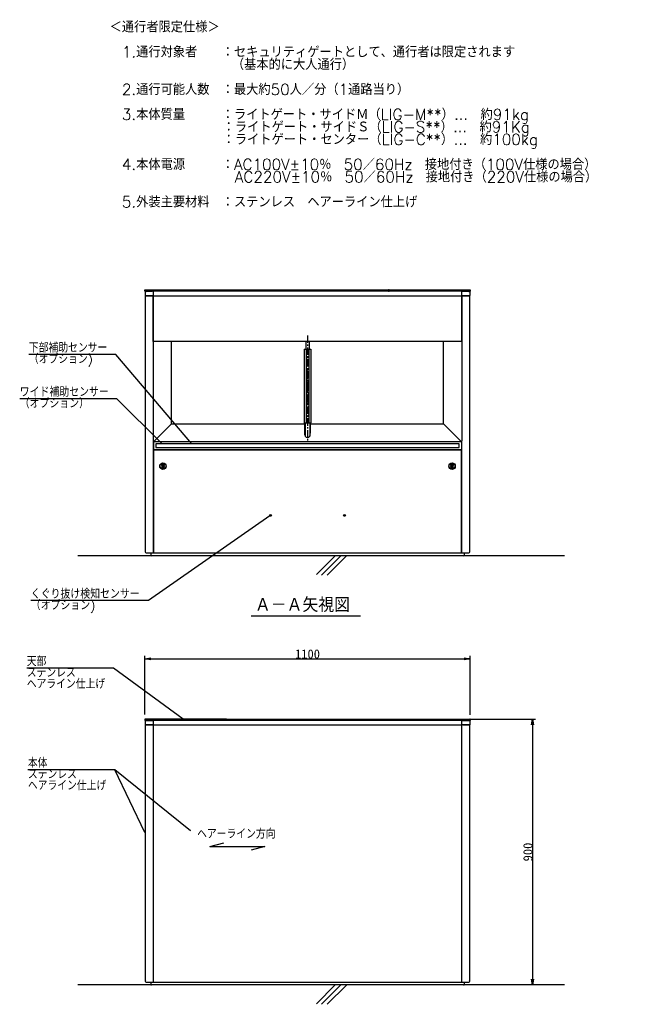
# Model space of a CAD drawing. Extents: x 10 to 5596, y 5 to 3911.
# Tile 7 of 7: x 3476 to 5596, y 563 to 3896. Entities that reach past the tile are written whole.
import ezdxf
from ezdxf import colors
from ezdxf.entities.mleader import LeaderData, LeaderLine
from ezdxf.math import Vec2, Vec3

# ---------------------------------------------------------------- set-up
doc = ezdxf.new("R2010")
doc.units = 0
doc.header["$LTSCALE"] = 20
doc.linetypes.add('CENTER', pattern=[2, 1.25, -0.25, 0.25, -0.25])
doc.layers.get('0').update_dxf_attribs({"linetype": 'CONTINUOUS'})
doc.layers.add('MAIN10', color=6, linetype='CONTINUOUS')
doc.layers.add('MAIN11', color=1, linetype='CONTINUOUS')
doc.styles.add('KNJYOKO', font='TXT', dxfattribs={"bigfont": 'BIGFONT'})
doc.dimstyles.new('MAIN1004', dxfattribs={"dimtxt": 30.999999, "dimasz": 20, "dimexe": 10, "dimexo": 15, "dimgap": 0.09, "dimtad": 1, "dimdsep": 46, "dimtxsty": 'STANDARD', "dimcen": 0.09, "dimazin": 2, "dimtfac": 0.645161, "dimtdec": 4, "dimtmove": 0, "dimatfit": 3, "dimfxl": 1, "dimtvp": 0.516129, "dimtolj": 1, "dimtzin": 0, "dimarcsym": 0})

# ---------------------------------------------------------------- blocks, each defined once
blk = doc.blocks.new('_OPEN')
at = {"color": 0, "linetype": 'BYBLOCK', "lineweight": -2}
for p, q in [((-1, 0.166667), (0, 0)), ((0, 0), (-1, -0.166667)), ((0, 0), (-1, 0))]:
    blk.add_line(p, q, dxfattribs=at)
blk = doc.blocks.new('*D8')
at = {"layer": 'MAIN10', "color": 0, "linetype": 'BYBLOCK', "lineweight": -2}
for p, q in [((3899.3, 1543.4), (3899.3, 1742.4)), ((4999.3, 1543.1), (4999.3, 1742.4)), ((3901.3, 1732.4), (4997.3, 1732.4))]:
    blk.add_line(p, q, dxfattribs=at)
at = {"layer": 'MAIN10', "color": 0, "linetype": 'BYBLOCK', "xscale": 20, "yscale": 20, "zscale": 20, "rotation": 180}
blk.add_blockref('_OPEN', (3899.3, 1732.4), dxfattribs=at)
at = {"layer": 'MAIN10', "color": 0, "linetype": 'BYBLOCK', "xscale": 20, "yscale": 20, "zscale": 20}
blk.add_blockref('_OPEN', (4999.3, 1732.4), dxfattribs=at)
at = {"layer": 'MAIN10', "color": 0, "linetype": 'BYBLOCK', "insert": (4449.3, 1748.4), "char_height": 31, "attachment_point": 5, "line_spacing_factor": 0.667742}
blk.add_mtext('\\A1;1100', dxfattribs=at)
blk = doc.blocks.new('*D19')
at = {"layer": 'MAIN10', "color": 0, "linetype": 'BYBLOCK', "lineweight": -2}
for p, q in [((4988.8, 1528.4), (5221, 1528.4)), ((5211, 1526.4), (5211, 630.4))]:
    blk.add_line(p, q, dxfattribs=at)
at = {"layer": 'MAIN10', "color": 0, "linetype": 'BYBLOCK', "xscale": 20, "yscale": 20, "zscale": 20}
for p, rotation in [((5211, 1528.4), 90), ((5211, 628.4), 270)]:
    blk.add_blockref('_OPEN', p, dxfattribs=dict(at, rotation=rotation))
at = {"layer": 'MAIN10', "color": 0, "linetype": 'BYBLOCK', "insert": (5195, 1078.4), "char_height": 31, "attachment_point": 5, "rotation": 90, "line_spacing_factor": 0.667742}
blk.add_mtext('\\A1;900', dxfattribs=at)

msp = doc.modelspace()

# ---------------------------------------------------------------- hatches: boundary and pattern name
at = {"layer": 'MAIN10', "linetype": 'CONTINUOUS'}
h = msp.add_hatch(dxfattribs=at)
h.set_pattern_fill('CAE_H1', style=0)
h.set_pattern_definition([(45, (0, 0), (-7.071068, 7.071068), [])])
h.paths.add_polyline_path([(4444.311, 2530.655), (4449.311, 2530.655), (4454.311, 2530.655), (4454.311, 2780.655), (4449.311, 2780.655), (4444.311, 2780.655)])

# ---------------------------------------------------------------- linework, layer by layer
at = {"layer": 'MAIN10', "color": 3, "linetype": 'CENTER'}
msp.add_line((4449.311, 2826.374), (4449.311, 2468.942), dxfattribs=at)
at = {"layer": 'MAIN10', "color": 3, "linetype": 'CONTINUOUS'}
for p, q in [((4444.311, 2780.655), (4444.311, 2530.655)), ((4454.311, 2780.655), (4454.311, 2530.655)), ((4970.811, 2466.555), (3927.811, 2466.555)), ((5319, 2081.155), (3671.734, 2081.155)), ((4542.982, 2081.155), (4479.395, 2017.569)), ((4562.219, 2081.067), (4496.923, 2015.771)), ((4581.456, 2080.978), (4516.16, 2015.682)), ((4258.279, 1877.543), (4628.266, 1877.543)), ((4119.104, 1097.35), (4165.712, 1109.838)), ((4119.104, 1097.35), (4304.532, 1097.35)), ((4304.532, 1097.35), (4258.648, 1085.055)), ((5319, 628.447), (3671.734, 628.447)), ((4542.982, 628.447), (4479.395, 564.861)), ((4562.219, 628.358), (4496.923, 563.062)), ((4581.456, 628.27), (4516.16, 562.974))]:
    msp.add_line(p, q, dxfattribs=at)
at = {"layer": 'MAIN11', "color": 7, "linetype": 'CONTINUOUS'}
for p, q in [((3899.311, 2980.855), (3899.611, 2981.155)), ((3899.311, 2976.455), (3899.311, 2980.855)), ((3899.611, 2976.155), (3899.311, 2976.455)), ((3899.611, 2981.155), (3903.311, 2981.155)), ((3903.311, 2976.155), (3899.611, 2976.155)), ((3899.811, 2975.75), (3899.811, 2961.561)), ((3900.01, 2975.95), (3903.252, 2975.978)), ((3903.252, 2975.978), (3923.561, 2976.155)), ((3903.311, 2981.155), (4723.187, 2981.155)), ((4723.187, 2976.155), (3903.311, 2976.155)), ((3927.411, 2976.021), (3927.118, 2976.031)), ((3927.311, 2975.831), (3927.311, 2961.48)), ((3927.411, 2976.155), (3927.411, 2961.155)), ((4723.187, 2981.155), (4723.311, 2980.855)), ((4723.187, 2981.155), (4724.011, 2981.155)), ((4723.311, 2976.455), (4723.187, 2976.155)), ((4723.387, 2976.155), (4723.187, 2976.155)), ((4724.311, 2980.855), (4723.311, 2980.855)), ((4723.311, 2976.455), (4724.311, 2976.455)), ((4725.236, 2976.155), (4723.387, 2976.155)), ((4724.011, 2981.155), (4724.311, 2980.855)), ((4724.311, 2976.455), (4724.011, 2976.155)), ((4724.311, 2980.855), (4724.611, 2981.155)), ((4725.311, 2980.855), (4724.311, 2980.855)), ((4724.311, 2976.455), (4724.311, 2980.855)), ((4724.311, 2980.855), (4724.311, 2976.455)), ((4724.611, 2976.155), (4724.311, 2976.455)), ((4724.311, 2976.455), (4725.311, 2976.455)), ((4724.611, 2981.155), (4725.436, 2981.155)), ((4725.436, 2976.155), (4725.236, 2976.155)), ((4725.311, 2980.855), (4725.436, 2981.155)), ((4725.436, 2976.155), (4725.311, 2976.455)), ((4725.436, 2981.155), (4995.311, 2981.155)), ((4995.311, 2976.155), (4725.436, 2976.155)), ((4971.211, 2961.155), (4971.211, 2976.155)), ((4971.211, 2976.021), (4971.504, 2976.031)), ((4971.311, 2961.48), (4971.311, 2975.831)), ((4971.504, 2976.031), (4975.061, 2976.155)), ((4975.061, 2976.155), (4995.371, 2975.978)), ((4995.311, 2981.155), (4999.011, 2981.155)), ((4999.011, 2976.155), (4995.311, 2976.155)), ((4995.371, 2975.978), (4998.613, 2975.95)), ((4998.811, 2975.75), (4998.811, 2961.561)), ((4999.011, 2981.155), (4999.311, 2980.855)), ((4999.311, 2976.455), (4999.011, 2976.155)), ((4999.311, 2980.855), (4999.311, 2976.455)), ((3903.252, 2961.333), (3900.01, 2961.361)), ((3900.311, 2961.155), (3900.311, 2094.156)), ((3903.311, 2961.155), (3900.311, 2961.155)), ((3902.061, 2961.155), (3902.061, 2961.343)), ((3923.561, 2961.155), (3903.252, 2961.333)), ((3903.311, 2961.155), (3924.311, 2961.155)), ((3927.311, 2961.155), (3924.311, 2961.155)), ((3927.411, 2961.29), (3927.118, 2961.28)), ((3927.311, 2961.155), (3927.311, 2806.155)), ((3927.411, 2960.755), (3927.311, 2960.755)), ((3927.311, 2959.155), (3927.411, 2959.155)), ((3927.311, 2958.655), (3927.411, 2958.655)), ((3927.411, 2942.155), (3927.311, 2942.155)), ((3927.411, 2961.155), (4971.211, 2961.155)), ((3927.411, 2806.655), (3927.411, 2961.155)), ((4971.211, 2961.29), (4971.504, 2961.28)), ((4971.211, 2961.155), (4971.211, 2806.655)), ((4971.311, 2960.755), (4971.211, 2960.755)), ((4971.211, 2959.155), (4971.311, 2959.155)), ((4971.211, 2958.655), (4971.311, 2958.655)), ((4971.311, 2942.155), (4971.211, 2942.155)), ((4971.311, 2806.155), (4971.311, 2961.155)), ((4974.311, 2961.155), (4971.311, 2961.155)), ((4975.061, 2961.155), (4971.504, 2961.28)), ((4974.311, 2961.155), (4995.311, 2961.155)), ((4995.371, 2961.333), (4975.061, 2961.155)), ((4998.311, 2961.155), (4995.311, 2961.155)), ((4998.613, 2961.361), (4995.371, 2961.333)), ((4996.561, 2961.155), (4996.561, 2961.343)), ((4998.311, 2094.156), (4998.311, 2961.155)), ((3927.311, 2806.155), (3927.311, 2469.332)), ((4971.311, 2806.155), (3927.311, 2806.155)), ((3989.111, 2528.006), (3989.111, 2806.155)), ((4285.061, 2805.655), (4285.061, 2806.155)), ((4287.361, 2805.655), (4287.361, 2806.155)), ((4443.311, 2806.155), (4443.311, 2780.655)), ((4455.311, 2806.155), (4455.311, 2780.655)), ((4909.511, 2528.006), (4909.511, 2806.155)), ((4971.311, 2806.155), (4971.311, 2469.812)), ((4438.311, 2780.655), (4449.311, 2780.655)), ((4438.311, 2780.655), (4438.311, 2530.655)), ((4449.311, 2780.655), (4460.311, 2780.655)), ((4460.311, 2780.655), (4460.311, 2530.655)), ((4909.011, 2536.155), (4909.511, 2536.155)), ((4909.011, 2535.155), (4909.511, 2535.155)), ((3988.233, 2526.977), (3928.211, 2466.955)), ((3988.427, 2527.155), (4440.311, 2527.155)), ((4438.311, 2530.655), (4449.311, 2530.655)), ((4439.03, 2530.655), (4439.049, 2530.655)), ((4439.049, 2530.655), (4439.57, 2530.655)), ((4439.465, 2527.655), (4441.811, 2527.655)), ((4439.59, 2530.655), (4439.57, 2530.655)), ((4440.311, 2526.277), (4440.311, 2527.155)), ((4440.311, 2490.434), (4440.311, 2526.277)), ((4440.411, 2517.098), (4440.311, 2517.098)), ((4440.411, 2504.96), (4440.311, 2504.96)), ((4440.311, 2504.253), (4440.411, 2504.253)), ((4440.311, 2503.192), (4440.411, 2503.192)), ((4440.311, 2499.657), (4440.411, 2499.657)), ((4440.411, 2527.155), (4441.811, 2527.155)), ((4440.411, 2527.155), (4440.411, 2526.277)), ((4440.411, 2526.277), (4440.411, 2496.6)), ((4456.811, 2530.155), (4441.811, 2530.155)), ((4441.811, 2530.155), (4441.811, 2485.47)), ((4442.311, 2530.655), (4456.311, 2530.655)), ((4449.311, 2530.655), (4460.311, 2530.655)), ((4456.811, 2530.155), (4456.811, 2485.47)), ((4456.811, 2527.655), (4459.157, 2527.655)), ((4456.811, 2527.155), (4458.211, 2527.155)), ((4458.211, 2526.277), (4458.211, 2527.155)), ((4458.211, 2526.277), (4458.211, 2496.6)), ((4458.311, 2517.098), (4458.211, 2517.098)), ((4458.311, 2504.96), (4458.211, 2504.96)), ((4458.211, 2504.253), (4458.311, 2504.253)), ((4458.211, 2503.192), (4458.311, 2503.192)), ((4458.211, 2499.657), (4458.311, 2499.657)), ((4458.311, 2527.155), (4910.196, 2527.155)), ((4458.311, 2527.155), (4458.311, 2526.277)), ((4458.311, 2490.434), (4458.311, 2526.277)), ((4459.053, 2530.655), (4459.032, 2530.655)), ((4459.053, 2530.655), (4459.574, 2530.655)), ((4459.592, 2530.655), (4459.574, 2530.655)), ((4883.011, 2527.155), (4883.011, 2527.655)), ((4910.39, 2526.977), (4970.811, 2466.555)), ((3927.311, 2469.319), (3927.311, 2091.155)), ((3927.811, 2467.355), (3927.811, 2439.155)), ((4440.311, 2498.95), (4440.411, 2498.95)), ((4440.411, 2496.6), (4441.75, 2496.6)), ((4440.411, 2495.539), (4440.411, 2496.6)), ((4441.75, 2495.539), (4440.411, 2495.539)), ((4441.311, 2488.805), (4440.461, 2488.805)), ((4441.311, 2487.805), (4440.706, 2487.805)), ((4441.311, 2487.805), (4441.311, 2488.805)), ((4441.311, 2488.805), (4441.811, 2488.805)), ((4441.811, 2487.805), (4441.311, 2487.805)), ((4441.75, 2496.6), (4441.75, 2495.539)), ((4456.811, 2488.805), (4457.311, 2488.805)), ((4457.311, 2487.805), (4456.811, 2487.805)), ((4458.211, 2496.6), (4456.873, 2496.6)), ((4456.873, 2495.539), (4456.873, 2496.6)), ((4458.211, 2495.539), (4456.873, 2495.539)), ((4457.311, 2488.805), (4457.311, 2487.805)), ((4458.162, 2488.805), (4457.311, 2488.805)), ((4457.917, 2487.805), (4457.311, 2487.805)), ((4458.211, 2498.95), (4458.311, 2498.95)), ((4458.211, 2495.539), (4458.211, 2496.6)), ((4970.811, 2466.555), (4970.811, 2439.155)), ((4971.311, 2091.155), (4971.311, 2469.798)), ((4970.811, 2439.155), (3927.811, 2439.155)), ((3928.311, 2438.155), (3928.311, 2091.155)), ((4970.311, 2438.155), (3928.311, 2438.155)), ((4962.311, 2460.155), (3936.311, 2460.155)), ((3936.311, 2460.155), (3936.311, 2460.055)), ((3936.311, 2460.055), (3936.311, 2447.755)), ((3936.311, 2447.755), (3936.311, 2447.655)), ((3936.311, 2447.655), (4962.311, 2447.655)), ((3979.318, 2438.155), (3979.318, 2439.155)), ((4962.311, 2460.055), (4962.311, 2460.155)), ((4962.311, 2447.755), (4962.311, 2460.055)), ((4962.311, 2447.655), (4962.311, 2447.755)), ((4970.311, 2091.155), (4970.311, 2438.155)), ((3959.311, 2389.043), (3959.311, 2380.268)), ((3961.311, 2380.268), (3961.311, 2389.043)), ((4937.311, 2389.043), (4937.311, 2380.268)), ((4939.311, 2380.268), (4939.311, 2389.043)), ((3903.318, 2091.155), (3903.311, 2091.155)), ((3903.318, 2091.155), (3927.311, 2091.155)), ((3918.711, 2091.155), (3918.711, 2084.156)), ((4976.911, 2081.155), (3921.712, 2081.155)), ((3928.311, 2091.155), (4970.311, 2091.155)), ((4971.311, 2091.155), (4995.311, 2091.155)), ((4979.911, 2084.156), (4979.911, 2091.155)), ((4175.236, 1528.447), (3899.311, 1528.447)), ((3899.311, 1528.447), (3899.311, 1523.447)), ((4175.236, 1523.447), (3899.311, 1523.447)), ((3899.811, 1523.041), (3899.811, 1508.852)), ((3900.01, 1523.241), (3903.252, 1523.27)), ((3903.252, 1508.624), (3900.01, 1508.652)), ((3900.311, 1508.447), (3900.311, 641.447)), ((3903.311, 1508.447), (3900.311, 1508.447)), ((3902.061, 1508.447), (3902.061, 1508.635)), ((3903.252, 1523.27), (3923.561, 1523.447)), ((3923.561, 1508.447), (3903.252, 1508.624)), ((3903.311, 1508.447), (3924.311, 1508.447)), ((3923.561, 1523.447), (3927.118, 1523.323)), ((3927.118, 1508.571), (3923.561, 1508.447)), ((3927.311, 1508.447), (3924.311, 1508.447)), ((3927.411, 1523.313), (3927.118, 1523.323)), ((3927.411, 1508.581), (3927.118, 1508.571)), ((3927.311, 1523.123), (3927.311, 1508.771)), ((3927.311, 1508.447), (3927.311, 638.447)), ((3927.411, 1508.047), (3927.311, 1508.047)), ((3927.311, 1506.447), (3927.411, 1506.447)), ((3927.311, 1505.947), (3927.411, 1505.947)), ((3927.411, 1523.447), (3927.411, 1508.447)), ((3927.411, 1508.447), (4971.211, 1508.447)), ((4174.611, 1528.447), (4174.311, 1528.147)), ((4174.311, 1523.747), (4174.311, 1528.147)), ((4174.311, 1523.747), (4174.611, 1523.447)), ((4174.611, 1528.447), (4175.436, 1528.447)), ((4175.436, 1523.447), (4175.236, 1523.447)), ((4175.436, 1528.447), (4986.811, 1528.447)), ((4986.811, 1523.447), (4175.436, 1523.447)), ((4971.211, 1508.447), (4971.211, 1523.447)), ((4971.211, 1523.313), (4971.504, 1523.323)), ((4971.211, 1508.581), (4971.504, 1508.571)), ((4971.311, 1508.047), (4971.211, 1508.047)), ((4971.211, 1506.447), (4971.311, 1506.447)), ((4971.211, 1505.947), (4971.311, 1505.947)), ((4971.311, 1508.771), (4971.311, 1523.123)), ((4971.311, 638.447), (4971.311, 1508.447)), ((4974.311, 1508.447), (4971.311, 1508.447)), ((4971.504, 1523.323), (4975.061, 1523.447)), ((4975.061, 1508.447), (4971.504, 1508.571)), ((4974.311, 1508.447), (4995.311, 1508.447)), ((4975.061, 1523.447), (4995.371, 1523.27)), ((4995.371, 1508.624), (4975.061, 1508.447)), ((4986.811, 1528.447), (4999.011, 1528.447)), ((4999.011, 1523.447), (4986.811, 1523.447)), ((4998.311, 1508.447), (4995.311, 1508.447)), ((4995.371, 1523.27), (4998.613, 1523.241)), ((4998.613, 1508.652), (4995.371, 1508.624)), ((4996.561, 1508.447), (4996.561, 1508.635)), ((4998.311, 641.447), (4998.311, 1508.447)), ((4998.811, 1523.041), (4998.811, 1508.852)), ((4999.311, 1528.147), (4999.011, 1528.447)), ((4999.011, 1523.447), (4999.311, 1523.747)), ((4999.311, 1528.147), (4999.311, 1523.747)), ((3903.311, 643.447), (3903.299, 643.447)), ((3903.318, 643.447), (3903.311, 643.447)), ((3903.312, 643.447), (3903.318, 643.447)), ((3903.318, 638.447), (3918.711, 638.447)), ((3918.711, 638.447), (4979.911, 638.447)), ((3918.711, 638.447), (3918.711, 631.447)), ((4979.911, 638.447), (4995.311, 638.447)), ((4979.911, 631.447), (4979.911, 638.447)), ((4995.336, 643.447), (4995.311, 643.447)), ((4976.911, 628.447), (3921.712, 628.447))]:
    msp.add_line(p, q, dxfattribs=at)
for centre, radius in [((3960.311, 2384.655), 11), ((3960.311, 2384.655), 10), ((4938.311, 2384.655), 11), ((4938.311, 2384.655), 10), ((4324.311, 2217.755), 3), ((4574.311, 2217.755), 3)]:
    msp.add_circle(centre, radius, dxfattribs=at)
for centre, radius, start, end in [((3900.011, 2975.75), 0.2, 90.5, 180), ((3927.111, 2975.831), 0.2, 0, 88), ((4971.511, 2975.831), 0.2, 92, 180), ((4998.611, 2975.75), 0.2, 0, 89.5), ((3900.011, 2961.561), 0.2, 180, 269.5), ((3927.111, 2961.48), 0.2, 272, 360), ((4971.511, 2961.48), 0.2, 180, 268), ((4998.611, 2961.561), 0.2, 270.5, 360), ((3960.311, 2384.655), 5.5, 100.475682, 259.524318), ((3960.311, 2384.655), 4.5, 102.839588, 257.160412), ((3960.311, 2384.655), 5.5, 79.524318, 100.475682), ((3960.311, 2384.655), 5.5, 259.524318, 280.475682), ((3960.311, 2384.655), 5.5, 280.475682, 439.524318), ((3960.311, 2384.655), 4.5, 282.839588, 437.160412), ((4938.311, 2384.655), 5.5, 100.475682, 259.524318), ((4938.311, 2384.655), 4.5, 102.839588, 257.160412), ((4938.311, 2384.655), 5.5, 79.524318, 100.475682), ((4938.311, 2384.655), 5.5, 259.524318, 280.475682), ((4938.311, 2384.655), 5.5, 280.475682, 439.524318), ((4938.311, 2384.655), 4.5, 282.839588, 437.160412), ((3903.311, 2094.155), 3, 180, 269.771822), ((3921.711, 2084.155), 3, 180, 270), ((4976.911, 2084.155), 3, 270, 360), ((4995.311, 2094.155), 3, 270.473719, 360), ((3900.011, 1523.041), 0.2, 90.5, 180), ((3900.011, 1508.852), 0.2, 180, 269.5), ((3927.111, 1523.123), 0.2, 0, 88), ((3927.111, 1508.771), 0.2, 272, 360), ((4971.511, 1523.123), 0.2, 92, 180), ((4971.511, 1508.771), 0.2, 180, 268), ((4998.611, 1523.041), 0.2, 0, 89.5), ((4998.611, 1508.852), 0.2, 270.5, 360), ((3903.311, 641.447), 3, 180, 269.771822), ((4995.311, 641.447), 3, 270.473719, 360), ((3921.711, 631.447), 3, 180, 270), ((4976.911, 631.447), 3, 270, 360)]:
    msp.add_arc(centre, radius, start, end, dxfattribs=at)
msp.add_ellipse((4449.311, 2490.434), major_axis=(9, 0), ratio=0.99780624, start_param=3.14159265, end_param=0, dxfattribs=at)
for points in [[(4438.899, 2527.655), (4438.91, 2527.701), (4438.932, 2527.791), (4438.964, 2528.484), (4438.997, 2529.476), (4439.019, 2530.262), (4439.03, 2530.655)], [(4439.33, 2530.655), (4439.359, 2530.459), (4439.417, 2530.066), (4439.456, 2529.57), (4439.469, 2529.223), (4439.467, 2529.178), (4439.465, 2529.155)], [(4439.59, 2530.655), (4439.616, 2530.262), (4439.666, 2529.476), (4439.644, 2528.484), (4439.571, 2527.791), (4439.501, 2527.701), (4439.465, 2527.655)], [(4459.157, 2527.655), (4459.122, 2527.701), (4459.051, 2527.791), (4458.978, 2528.484), (4458.957, 2529.476), (4459.007, 2530.262), (4459.032, 2530.655)], [(4459.157, 2529.155), (4459.156, 2529.178), (4459.154, 2529.223), (4459.167, 2529.57), (4459.205, 2530.066), (4459.263, 2530.459), (4459.292, 2530.655)], [(4459.592, 2530.655), (4459.603, 2530.262), (4459.625, 2529.476), (4459.658, 2528.484), (4459.691, 2527.791), (4459.713, 2527.701), (4459.724, 2527.655)]]:
    msp.add_open_spline(points, degree=3, dxfattribs=at)
msp.add_open_spline([(4909.808, 2527.513), (4909.725, 2527.616), (4909.556, 2527.825), (4909.526, 2527.945), (4909.511, 2528.006)], degree=3, knots=[0, 0, 0, 0, 0.400515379, 0.586992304, 0.586992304, 0.586992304, 0.586992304], dxfattribs=at)

# ---------------------------------------------------------------- texts
at = {"layer": 'MAIN10', "color": 1, "linetype": 'CONTINUOUS', "attachment_point": 1, "style": 'KNJYOKO'}
for s, insert, char_height, line_spacing_factor in [('{\\H0.94x;{＜通行者限定仕様＞\\P\\P\u30001.通行対象者\u3000\u3000：セキュリティゲートとして、通行者は限定されます\\P\u3000\u3000\u3000\u3000\u3000\u3000\u3000\u3000\u3000\u3000（基本的に大人通行）\\P\u3000\u3000\u3000\u3000\u3000\u3000\u3000\u3000\u3000\u3000\\P\u30002.通行可能人数\u3000：最大約50人／分（1通路当り）\\P\\P\u30003.本体質量\u3000\u3000\u3000：ライトゲート・サイドＭ（LIG-M**）…\u3000約91kg\\P\u3000\u3000\u3000\u3000\u3000\u3000    ：ライトゲート・サイドＳ（LIG-S**）…\u3000約91Kg\\P\u3000\u3000\u3000\u3000\u3000\u3000    ：ライトゲート・センター（LIG-C**）…\u3000約100kg\\P\\P\u30004.本体電源\u3000\u3000\u3000：AC100V±10％\u300050／60Hz\u3000接地付き（100V仕様の場合）\\P\u3000\u3000\u3000\u3000\u3000\u3000\u3000    AC220V±10％\u300050／60Hz\u3000接地付き（220V仕様の場合）\\P\\P\u30005.外装主要材料\u3000：ステンレス\u3000ヘアーライン仕上げ}}', (3779.847, 3890.015), 40, 0.675), ('{\\H0.92x;{Ａ－Ａ矢視図}}', (4271.28, 1939.211), 53, 0.667925), ('{\\H0.93x;{ヘアーライン方向}}', (4075.731, 1152.977), 31, 0.667742)]:
    msp.add_mtext(s, dxfattribs=dict(at, insert=insert, char_height=char_height, line_spacing_factor=line_spacing_factor))
at = {"layer": 'MAIN10', "color": 7, "linetype": 'CONTINUOUS', "char_height": 31, "attachment_point": 1, "line_spacing_factor": 0.793548, "style": 'KNJYOKO'}
for s, insert in [('{\\H0.93x;{下部補助センサー\\P（オプション)}}', (3506.642, 2798.281)), ('{\\H0.94x;{ワイド補助センサー\\P（オプション）}}', (3475.532, 2648.816)), ('{\\H0.94x;{くぐり抜け検知センサー\\P（オプション)}}', (3512.907, 1965.387)), ('{\\H0.93x;{天部\\Pステンレス\\Pヘアライン仕上げ}}', (3499.417, 1736.828)), ('{\\H0.93x;{本体\\Pステンレス\\Pヘアライン仕上げ}}', (3503.156, 1392.898))]:
    msp.add_mtext(s, dxfattribs=dict(at, insert=insert))

# ---------------------------------------------------------------- dimensions: what is measured, and where the dimension line sits
at = {"layer": 'MAIN10', "color": 7, "linetype": 'CONTINUOUS'}
dim = msp.add_linear_dim(base=(3899.311, 1732.436), p1=(4999.311, 1528.147), p2=(3899.311, 1528.447), dimstyle='MAIN1004', override={"dimasz": 20, "dimblk1": 'OPEN', "dimblk2": 'OPEN', "dimsah": 1}, dxfattribs=at)
dim.commit()
dim.dimension.update_dxf_attribs({"geometry": '*D8', "text_midpoint": (4449.311, 1732.936)})
dim = msp.add_linear_dim(base=(5211, 1528.447), p1=(5319, 628.447), p2=(4986.811, 1528.447), angle=90, dimstyle='MAIN1004', override={"dimasz": 20, "dimblk1": 'OPEN', "dimblk2": 'OPEN', "dimsah": 1}, dxfattribs=at)
dim.commit()
dim.dimension.update_dxf_attribs({"geometry": '*D19', "text_midpoint": (5210.5, 1078.447)})

# ---------------------------------------------------------------- leaders
at = {"layer": 'MAIN10', "color": 7, "linetype": 'CONTINUOUS', "annotation_type": 0, "has_hookline": 1, "hookline_direction": 1}
for points, text_width in [([(4057.444, 2460.055), (3800.502, 2762.281), (3781.241, 2762.281)], 274.599), ([(3957.347, 2460.155), (3804.192, 2612.816), (3784.931, 2612.816)], 309.399), ([(4321.71, 2216.26), (3911.167, 1929.387), (3891.906, 1929.387)], 378.999), ([(4029.057, 1528.447), (3793.277, 1700.828), (3774.016, 1700.828)], 274.599), ([(4053.868, 1149.989), (3797.016, 1356.898), (3777.755, 1356.898)], 274.599)]:
    msp.add_leader(points, dimstyle='MAIN1004', override={"dimasz": 2, "dimgap": 0, "dimtad": 1, "dimldrblk": 'OPEN'}, dxfattribs=dict(at, text_width=text_width))
at = {"layer": 'MAIN10', "color": 7, "linetype": 'CONTINUOUS'}
ml = msp.add_multileader_mtext('STANDARD', dxfattribs=at)
ml.set_content('')
ml.set_leader_properties(color=7, linetype='CONTINUOUS', lineweight=-1)
ml.set_arrow_properties(name='OPEN')
ml.build(insert=Vec2(0, 0))
ml.multileader.update_dxf_attribs({"has_dogleg": 0, "text_left_attachment_type": 6, "dogleg_length": 0, "arrow_head_size": 2})
ctx = ml.context
ctx.base_point, ctx.char_height, ctx.arrow_head_size, ctx.landing_gap_size = Vec3(0, 0), 0, 2, 0
ctx.left_attachment, ctx.right_attachment = 0, 0
notes = []
notes.append((ctx, [(0, (1, 0, 0), (3797.016, 1356.898), (1, 0), 0, [(0, [(3900.311, 1142.854)], 0, [])])]))
ctx.mtext, ml.multileader.dxf.content_type = None, 0
for ctx, leaders in notes:
    for number, flags, end, landing, length, lines in leaders:
        leader = LeaderData()
        leader.index, (leader.has_last_leader_line, leader.has_dogleg_vector, leader.attachment_direction) = number, flags
        leader.last_leader_point, leader.dogleg_vector, leader.dogleg_length = Vec3(end), Vec3(landing), length
        for number, points, colour, breaks in lines:
            line = LeaderLine()
            line.index, line.vertices, line.color, line.breaks = number, Vec3.list(points), colors.encode_raw_color(colour), breaks
            leader.lines.append(line)
        ctx.leaders.append(leader)

doc.saveas('drawing.dxf')
